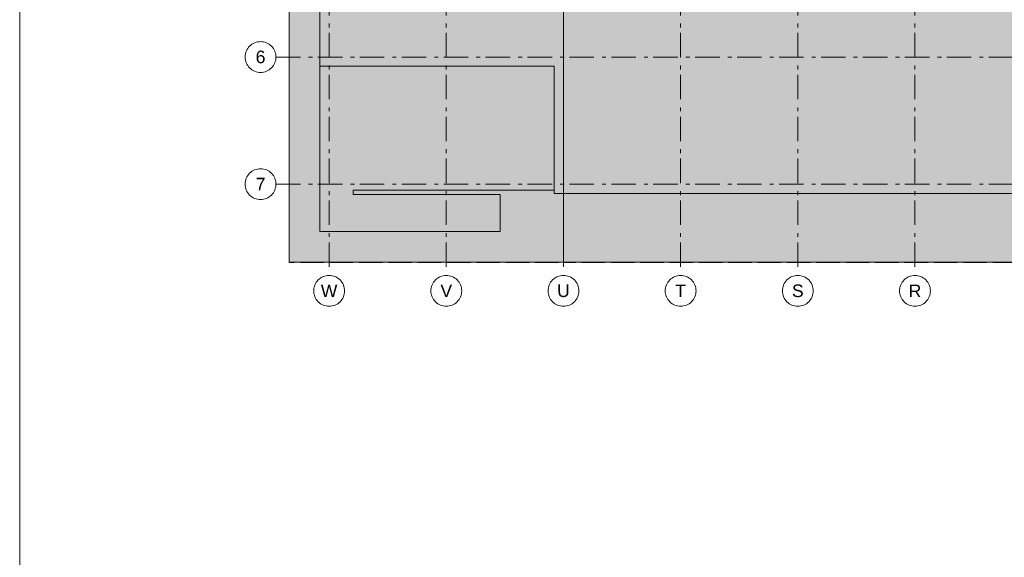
# Model space of a CAD drawing. Header units: metres. Extents: x -5203299 to 2078834, y 245743 to 5816291.
# Tile 211 of 256: x 366760 to 366786, y 5813995 to 5814009. Entities that reach past the tile are written whole.
import ezdxf

# ---------------------------------------------------------------- set-up
doc = ezdxf.new("R2010")
doc.units = ezdxf.units.M
doc.header["$LTSCALE"] = 0.5
doc.linetypes.add('ISO-02 Strichlinie', pattern=[3.81, 3.048, -0.762])
doc.linetypes.add('Linienart-53', pattern=[5.291531, 3.175, -1.058062, 0.352704, -0.705764])
for name, color, linetype, lineweight in [('70 -71 Achsen- 1 Gebäudeachsen', 7, 'Linienart-53', 18), ('70 -74 Zeichnungsblatt- 4 Plankopf Linie', 7, 'Continuous', 13), ('Keine', 7, 'Continuous', 9)]:
    doc.layers.add(name, color=color, linetype=linetype, lineweight=lineweight)
doc.styles.add('Arial', font='arial.ttf')

# ---------------------------------------------------------------- blocks, each defined once
blk = doc.blocks.new('Gruppe-1127')
at = {"layer": '70 -74 Zeichnungsblatt- 4 Plankopf Linie'}
blk.add_line((0.409446, -0.12334), (0.409446, -0.4155), dxfattribs=at)
blk = doc.blocks.new('Plankopf')
at = {"layer": '70 -74 Zeichnungsblatt- 4 Plankopf Linie', "color": 7, "transparency": 33554687}
blk.add_blockref('Gruppe-1127', (0, 0), dxfattribs=at)
at = {"layer": '70 -74 Zeichnungsblatt- 4 Plankopf Linie', "color": 0, "flags": 1}
for tag in ['AR_Genehmigt_-_Datum', 'Auto_Generate_Page_Number', 'Auto_Total_Num_Sheets', 'Architekt', 'Architekt_Zusatz_-1-', 'Teil', 'Total_Num_Sheets', 'Tragwerksplanung', 'Tragwerksplanung_Zusatz_-1-', 'TGA', 'TGA_Zusatz_-1-', 'Scale', 'Sheet_Number', 'Sheet_Title', 'Status', 'Zone', 'Zone', 'Zone', 'Zone', 'Zone', 'Zone', 'Geschäftszeichen', 'Current_Plot_Date', 'Gewerk', 'Landschaftsarchitekt', 'Landschaftsarchitekten_Zusatz-1-', 'Papiermaße', 'Number', 'Publish_Date', 'Number', 'Publish_Date', 'Number', 'Publish_Date', 'Number', 'Publish_Date', 'Number', 'Publish_Date', 'Planungsgrundlagen', 'Plot_Date_Format', 'BH_Genehmigt_-_Datum', 'Ebene', 'Page_Number', 'Plannummer_Fachplaner', 'File_Name', 'File_Name_Include_Path', 'Projektname_Zusatz', 'Höhe_üNHN', 'Leistungsphase', 'Number', 'Publish_Date', 'Recipients', 'Recipients', 'Recipients', 'Recipients', 'Recipients', 'Project_Date', 'Project_ID', 'Project_Name', 'Recipients', 'Date', 'Note', 'Date', 'Note', 'Date', 'Note', 'Date', 'Note', 'Date', 'Note', 'Format', 'Date', 'Date', 'Note']:
    blk.add_attdef(tag, (-0.5945, -0.4205), '', height=0.00018, dxfattribs=at)
blk = doc.blocks.new('Gruppe-1128')
at = {"layer": '70 -71 Achsen- 1 Gebäudeachsen', "color": 252, "lineweight": 13, "true_color": 0x888888, "transparency": 33554687}
for p, q in [((-175.421, -72), (-175.421, -120.372)), ((-167.821, -72), (-167.821, -120.372)), ((-160.221, -72), (-160.221, -120.372)), ((-152.621, -72), (-152.621, -120.372)), ((-145.021, -72), (-145.021, -120.372)), ((-137.421, -72), (-137.421, -120.372)), ((-178.868, -106.197), (3.026, -106.197)), ((-178.868, -114.447), (3.026, -114.447))]:
    blk.add_line(p, q, dxfattribs=at)
at = {"color": 255, "lineweight": 13, "transparency": 33554687}
for points in [[(-178.868, -106.197), (-178.873, -106.295), (-178.887, -106.392), (-178.911, -106.487), (-178.944, -106.58), (-178.986, -106.668), (-179.037, -106.753), (-179.095, -106.831), (-179.161, -106.904), (-179.234, -106.97), (-179.312, -107.029), (-179.397, -107.079), (-179.485, -107.121), (-179.578, -107.154), (-179.673, -107.178), (-179.77, -107.192), (-179.868, -107.197), (-179.966, -107.192), (-180.063, -107.178), (-180.158, -107.154), (-180.251, -107.121), (-180.339, -107.079), (-180.424, -107.029), (-180.502, -106.97), (-180.575, -106.904), (-180.641, -106.831), (-180.699, -106.753), (-180.75, -106.668), (-180.792, -106.58), (-180.825, -106.487), (-180.849, -106.392), (-180.863, -106.295), (-180.868, -106.197), (-180.863, -106.099), (-180.849, -106.002), (-180.825, -105.907), (-180.792, -105.814), (-180.75, -105.726), (-180.699, -105.641), (-180.641, -105.563), (-180.575, -105.49), (-180.502, -105.424), (-180.424, -105.366), (-180.339, -105.315), (-180.251, -105.273), (-180.158, -105.24), (-180.063, -105.216), (-179.966, -105.202), (-179.868, -105.197), (-179.77, -105.202), (-179.673, -105.216), (-179.578, -105.24), (-179.485, -105.273), (-179.397, -105.315), (-179.312, -105.366), (-179.234, -105.424), (-179.161, -105.49), (-179.095, -105.563), (-179.037, -105.641), (-178.986, -105.726), (-178.944, -105.814), (-178.911, -105.907), (-178.887, -106.002), (-178.873, -106.099)], [(-178.868, -114.447), (-178.873, -114.545), (-178.887, -114.642), (-178.911, -114.737), (-178.944, -114.83), (-178.986, -114.918), (-179.037, -115.003), (-179.095, -115.081), (-179.161, -115.154), (-179.234, -115.22), (-179.312, -115.279), (-179.397, -115.329), (-179.485, -115.371), (-179.578, -115.404), (-179.673, -115.428), (-179.77, -115.442), (-179.868, -115.447), (-179.966, -115.442), (-180.063, -115.428), (-180.158, -115.404), (-180.251, -115.371), (-180.339, -115.329), (-180.424, -115.279), (-180.502, -115.22), (-180.575, -115.154), (-180.641, -115.081), (-180.699, -115.003), (-180.75, -114.918), (-180.792, -114.83), (-180.825, -114.737), (-180.849, -114.642), (-180.863, -114.545), (-180.868, -114.447), (-180.863, -114.349), (-180.849, -114.252), (-180.825, -114.157), (-180.792, -114.064), (-180.75, -113.976), (-180.699, -113.891), (-180.641, -113.813), (-180.575, -113.74), (-180.502, -113.674), (-180.424, -113.616), (-180.339, -113.565), (-180.251, -113.523), (-180.158, -113.49), (-180.063, -113.466), (-179.966, -113.452), (-179.868, -113.447), (-179.77, -113.452), (-179.673, -113.466), (-179.578, -113.49), (-179.485, -113.523), (-179.397, -113.565), (-179.312, -113.616), (-179.234, -113.674), (-179.161, -113.74), (-179.095, -113.813), (-179.037, -113.891), (-178.986, -113.976), (-178.944, -114.064), (-178.911, -114.157), (-178.887, -114.252), (-178.873, -114.349)], [(-175.421, -120.372), (-175.323, -120.377), (-175.226, -120.391), (-175.131, -120.415), (-175.038, -120.448), (-174.95, -120.49), (-174.865, -120.541), (-174.787, -120.599), (-174.714, -120.665), (-174.648, -120.738), (-174.59, -120.816), (-174.539, -120.901), (-174.497, -120.989), (-174.464, -121.082), (-174.44, -121.177), (-174.426, -121.274), (-174.421, -121.372), (-174.426, -121.47), (-174.44, -121.567), (-174.464, -121.662), (-174.497, -121.755), (-174.539, -121.843), (-174.59, -121.928), (-174.648, -122.006), (-174.714, -122.079), (-174.787, -122.145), (-174.865, -122.204), (-174.95, -122.254), (-175.038, -122.296), (-175.131, -122.329), (-175.226, -122.353), (-175.323, -122.367), (-175.421, -122.372), (-175.519, -122.367), (-175.616, -122.353), (-175.711, -122.329), (-175.804, -122.296), (-175.892, -122.254), (-175.977, -122.204), (-176.055, -122.145), (-176.128, -122.079), (-176.194, -122.006), (-176.252, -121.928), (-176.303, -121.843), (-176.345, -121.755), (-176.378, -121.662), (-176.402, -121.567), (-176.416, -121.47), (-176.421, -121.372), (-176.416, -121.274), (-176.402, -121.177), (-176.378, -121.082), (-176.345, -120.989), (-176.303, -120.901), (-176.252, -120.816), (-176.194, -120.738), (-176.128, -120.665), (-176.055, -120.599), (-175.977, -120.541), (-175.892, -120.49), (-175.804, -120.448), (-175.711, -120.415), (-175.616, -120.391), (-175.519, -120.377)], [(-167.821, -120.372), (-167.723, -120.377), (-167.626, -120.391), (-167.531, -120.415), (-167.438, -120.448), (-167.35, -120.49), (-167.265, -120.541), (-167.187, -120.599), (-167.114, -120.665), (-167.048, -120.738), (-166.99, -120.816), (-166.939, -120.901), (-166.897, -120.989), (-166.864, -121.082), (-166.84, -121.177), (-166.826, -121.274), (-166.821, -121.372), (-166.826, -121.47), (-166.84, -121.567), (-166.864, -121.662), (-166.897, -121.755), (-166.939, -121.843), (-166.99, -121.928), (-167.048, -122.006), (-167.114, -122.079), (-167.187, -122.145), (-167.265, -122.204), (-167.35, -122.254), (-167.438, -122.296), (-167.531, -122.329), (-167.626, -122.353), (-167.723, -122.367), (-167.821, -122.372), (-167.919, -122.367), (-168.016, -122.353), (-168.111, -122.329), (-168.204, -122.296), (-168.292, -122.254), (-168.377, -122.204), (-168.455, -122.145), (-168.528, -122.079), (-168.594, -122.006), (-168.652, -121.928), (-168.703, -121.843), (-168.745, -121.755), (-168.778, -121.662), (-168.802, -121.567), (-168.816, -121.47), (-168.821, -121.372), (-168.816, -121.274), (-168.802, -121.177), (-168.778, -121.082), (-168.745, -120.989), (-168.703, -120.901), (-168.652, -120.816), (-168.594, -120.738), (-168.528, -120.665), (-168.455, -120.599), (-168.377, -120.541), (-168.292, -120.49), (-168.204, -120.448), (-168.111, -120.415), (-168.016, -120.391), (-167.919, -120.377)], [(-160.221, -120.372), (-160.123, -120.377), (-160.026, -120.391), (-159.931, -120.415), (-159.838, -120.448), (-159.75, -120.49), (-159.665, -120.541), (-159.587, -120.599), (-159.514, -120.665), (-159.448, -120.738), (-159.39, -120.816), (-159.339, -120.901), (-159.297, -120.989), (-159.264, -121.082), (-159.24, -121.177), (-159.226, -121.274), (-159.221, -121.372), (-159.226, -121.47), (-159.24, -121.567), (-159.264, -121.662), (-159.297, -121.755), (-159.339, -121.843), (-159.39, -121.928), (-159.448, -122.006), (-159.514, -122.079), (-159.587, -122.145), (-159.665, -122.204), (-159.75, -122.254), (-159.838, -122.296), (-159.931, -122.329), (-160.026, -122.353), (-160.123, -122.367), (-160.221, -122.372), (-160.319, -122.367), (-160.416, -122.353), (-160.511, -122.329), (-160.604, -122.296), (-160.692, -122.254), (-160.777, -122.204), (-160.855, -122.145), (-160.928, -122.079), (-160.994, -122.006), (-161.052, -121.928), (-161.103, -121.843), (-161.145, -121.755), (-161.178, -121.662), (-161.202, -121.567), (-161.216, -121.47), (-161.221, -121.372), (-161.216, -121.274), (-161.202, -121.177), (-161.178, -121.082), (-161.145, -120.989), (-161.103, -120.901), (-161.052, -120.816), (-160.994, -120.738), (-160.928, -120.665), (-160.855, -120.599), (-160.777, -120.541), (-160.692, -120.49), (-160.604, -120.448), (-160.511, -120.415), (-160.416, -120.391), (-160.319, -120.377)], [(-152.621, -120.372), (-152.523, -120.377), (-152.426, -120.391), (-152.331, -120.415), (-152.238, -120.448), (-152.15, -120.49), (-152.065, -120.541), (-151.987, -120.599), (-151.914, -120.665), (-151.848, -120.738), (-151.79, -120.816), (-151.739, -120.901), (-151.697, -120.989), (-151.664, -121.082), (-151.64, -121.177), (-151.626, -121.274), (-151.621, -121.372), (-151.626, -121.47), (-151.64, -121.567), (-151.664, -121.662), (-151.697, -121.755), (-151.739, -121.843), (-151.79, -121.928), (-151.848, -122.006), (-151.914, -122.079), (-151.987, -122.145), (-152.065, -122.204), (-152.15, -122.254), (-152.238, -122.296), (-152.331, -122.329), (-152.426, -122.353), (-152.523, -122.367), (-152.621, -122.372), (-152.719, -122.367), (-152.816, -122.353), (-152.911, -122.329), (-153.004, -122.296), (-153.092, -122.254), (-153.177, -122.204), (-153.255, -122.145), (-153.328, -122.079), (-153.394, -122.006), (-153.452, -121.928), (-153.503, -121.843), (-153.545, -121.755), (-153.578, -121.662), (-153.602, -121.567), (-153.616, -121.47), (-153.621, -121.372), (-153.616, -121.274), (-153.602, -121.177), (-153.578, -121.082), (-153.545, -120.989), (-153.503, -120.901), (-153.452, -120.816), (-153.394, -120.738), (-153.328, -120.665), (-153.255, -120.599), (-153.177, -120.541), (-153.092, -120.49), (-153.004, -120.448), (-152.911, -120.415), (-152.816, -120.391), (-152.719, -120.377)], [(-145.021, -120.372), (-144.923, -120.377), (-144.826, -120.391), (-144.731, -120.415), (-144.638, -120.448), (-144.55, -120.49), (-144.465, -120.541), (-144.387, -120.599), (-144.314, -120.665), (-144.248, -120.738), (-144.19, -120.816), (-144.139, -120.901), (-144.097, -120.989), (-144.064, -121.082), (-144.04, -121.177), (-144.026, -121.274), (-144.021, -121.372), (-144.026, -121.47), (-144.04, -121.567), (-144.064, -121.662), (-144.097, -121.755), (-144.139, -121.843), (-144.19, -121.928), (-144.248, -122.006), (-144.314, -122.079), (-144.387, -122.145), (-144.465, -122.204), (-144.55, -122.254), (-144.638, -122.296), (-144.731, -122.329), (-144.826, -122.353), (-144.923, -122.367), (-145.021, -122.372), (-145.119, -122.367), (-145.216, -122.353), (-145.311, -122.329), (-145.404, -122.296), (-145.492, -122.254), (-145.577, -122.204), (-145.655, -122.145), (-145.728, -122.079), (-145.794, -122.006), (-145.852, -121.928), (-145.903, -121.843), (-145.945, -121.755), (-145.978, -121.662), (-146.002, -121.567), (-146.016, -121.47), (-146.021, -121.372), (-146.016, -121.274), (-146.002, -121.177), (-145.978, -121.082), (-145.945, -120.989), (-145.903, -120.901), (-145.852, -120.816), (-145.794, -120.738), (-145.728, -120.665), (-145.655, -120.599), (-145.577, -120.541), (-145.492, -120.49), (-145.404, -120.448), (-145.311, -120.415), (-145.216, -120.391), (-145.119, -120.377)], [(-137.421, -120.372), (-137.323, -120.377), (-137.226, -120.391), (-137.131, -120.415), (-137.038, -120.448), (-136.95, -120.49), (-136.865, -120.541), (-136.787, -120.599), (-136.714, -120.665), (-136.648, -120.738), (-136.59, -120.816), (-136.539, -120.901), (-136.497, -120.989), (-136.464, -121.082), (-136.44, -121.177), (-136.426, -121.274), (-136.421, -121.372), (-136.426, -121.47), (-136.44, -121.567), (-136.464, -121.662), (-136.497, -121.755), (-136.539, -121.843), (-136.59, -121.928), (-136.648, -122.006), (-136.714, -122.079), (-136.787, -122.145), (-136.865, -122.204), (-136.95, -122.254), (-137.038, -122.296), (-137.131, -122.329), (-137.226, -122.353), (-137.323, -122.367), (-137.421, -122.372), (-137.519, -122.367), (-137.616, -122.353), (-137.711, -122.329), (-137.804, -122.296), (-137.892, -122.254), (-137.977, -122.204), (-138.055, -122.145), (-138.128, -122.079), (-138.194, -122.006), (-138.252, -121.928), (-138.303, -121.843), (-138.345, -121.755), (-138.378, -121.662), (-138.402, -121.567), (-138.416, -121.47), (-138.421, -121.372), (-138.416, -121.274), (-138.402, -121.177), (-138.378, -121.082), (-138.345, -120.989), (-138.303, -120.901), (-138.252, -120.816), (-138.194, -120.738), (-138.128, -120.665), (-138.055, -120.599), (-137.977, -120.541), (-137.892, -120.49), (-137.804, -120.448), (-137.711, -120.415), (-137.616, -120.391), (-137.519, -120.377)]]:
    blk.add_wipeout(points, dxfattribs=at).dxf.layer = 'Keine'
at = {"layer": 'Keine', "lineweight": 13, "transparency": 33554687, "flags": 128}
for points in [[(-178.868, -106.197), (-178.873, -106.295), (-178.887, -106.392), (-178.911, -106.487), (-178.944, -106.58), (-178.986, -106.668), (-179.037, -106.753), (-179.095, -106.831), (-179.161, -106.904), (-179.234, -106.97), (-179.312, -107.029), (-179.397, -107.079), (-179.485, -107.121), (-179.578, -107.154), (-179.673, -107.178), (-179.77, -107.192), (-179.868, -107.197), (-179.966, -107.192), (-180.063, -107.178), (-180.158, -107.154), (-180.251, -107.121), (-180.339, -107.079), (-180.424, -107.029), (-180.502, -106.97), (-180.575, -106.904), (-180.641, -106.831), (-180.699, -106.753), (-180.75, -106.668), (-180.792, -106.58), (-180.825, -106.487), (-180.849, -106.392), (-180.863, -106.295), (-180.868, -106.197), (-180.863, -106.099), (-180.849, -106.002), (-180.825, -105.907), (-180.792, -105.814), (-180.75, -105.726), (-180.699, -105.641), (-180.641, -105.563), (-180.575, -105.49), (-180.502, -105.424), (-180.424, -105.366), (-180.339, -105.315), (-180.251, -105.273), (-180.158, -105.24), (-180.063, -105.216), (-179.966, -105.202), (-179.868, -105.197), (-179.77, -105.202), (-179.673, -105.216), (-179.578, -105.24), (-179.485, -105.273), (-179.397, -105.315), (-179.312, -105.366), (-179.234, -105.424), (-179.161, -105.49), (-179.095, -105.563), (-179.037, -105.641), (-178.986, -105.726), (-178.944, -105.814), (-178.911, -105.907), (-178.887, -106.002), (-178.873, -106.099)], [(-178.868, -114.447), (-178.873, -114.545), (-178.887, -114.642), (-178.911, -114.737), (-178.944, -114.83), (-178.986, -114.918), (-179.037, -115.003), (-179.095, -115.081), (-179.161, -115.154), (-179.234, -115.22), (-179.312, -115.279), (-179.397, -115.329), (-179.485, -115.371), (-179.578, -115.404), (-179.673, -115.428), (-179.77, -115.442), (-179.868, -115.447), (-179.966, -115.442), (-180.063, -115.428), (-180.158, -115.404), (-180.251, -115.371), (-180.339, -115.329), (-180.424, -115.279), (-180.502, -115.22), (-180.575, -115.154), (-180.641, -115.081), (-180.699, -115.003), (-180.75, -114.918), (-180.792, -114.83), (-180.825, -114.737), (-180.849, -114.642), (-180.863, -114.545), (-180.868, -114.447), (-180.863, -114.349), (-180.849, -114.252), (-180.825, -114.157), (-180.792, -114.064), (-180.75, -113.976), (-180.699, -113.891), (-180.641, -113.813), (-180.575, -113.74), (-180.502, -113.674), (-180.424, -113.616), (-180.339, -113.565), (-180.251, -113.523), (-180.158, -113.49), (-180.063, -113.466), (-179.966, -113.452), (-179.868, -113.447), (-179.77, -113.452), (-179.673, -113.466), (-179.578, -113.49), (-179.485, -113.523), (-179.397, -113.565), (-179.312, -113.616), (-179.234, -113.674), (-179.161, -113.74), (-179.095, -113.813), (-179.037, -113.891), (-178.986, -113.976), (-178.944, -114.064), (-178.911, -114.157), (-178.887, -114.252), (-178.873, -114.349)], [(-175.421, -120.372), (-175.323, -120.377), (-175.226, -120.391), (-175.131, -120.415), (-175.038, -120.448), (-174.95, -120.49), (-174.865, -120.541), (-174.787, -120.599), (-174.714, -120.665), (-174.648, -120.738), (-174.59, -120.816), (-174.539, -120.901), (-174.497, -120.989), (-174.464, -121.082), (-174.44, -121.177), (-174.426, -121.274), (-174.421, -121.372), (-174.426, -121.47), (-174.44, -121.567), (-174.464, -121.662), (-174.497, -121.755), (-174.539, -121.843), (-174.59, -121.928), (-174.648, -122.006), (-174.714, -122.079), (-174.787, -122.145), (-174.865, -122.204), (-174.95, -122.254), (-175.038, -122.296), (-175.131, -122.329), (-175.226, -122.353), (-175.323, -122.367), (-175.421, -122.372), (-175.519, -122.367), (-175.616, -122.353), (-175.711, -122.329), (-175.804, -122.296), (-175.892, -122.254), (-175.977, -122.204), (-176.055, -122.145), (-176.128, -122.079), (-176.194, -122.006), (-176.252, -121.928), (-176.303, -121.843), (-176.345, -121.755), (-176.378, -121.662), (-176.402, -121.567), (-176.416, -121.47), (-176.421, -121.372), (-176.416, -121.274), (-176.402, -121.177), (-176.378, -121.082), (-176.345, -120.989), (-176.303, -120.901), (-176.252, -120.816), (-176.194, -120.738), (-176.128, -120.665), (-176.055, -120.599), (-175.977, -120.541), (-175.892, -120.49), (-175.804, -120.448), (-175.711, -120.415), (-175.616, -120.391), (-175.519, -120.377)], [(-167.821, -120.372), (-167.723, -120.377), (-167.626, -120.391), (-167.531, -120.415), (-167.438, -120.448), (-167.35, -120.49), (-167.265, -120.541), (-167.187, -120.599), (-167.114, -120.665), (-167.048, -120.738), (-166.99, -120.816), (-166.939, -120.901), (-166.897, -120.989), (-166.864, -121.082), (-166.84, -121.177), (-166.826, -121.274), (-166.821, -121.372), (-166.826, -121.47), (-166.84, -121.567), (-166.864, -121.662), (-166.897, -121.755), (-166.939, -121.843), (-166.99, -121.928), (-167.048, -122.006), (-167.114, -122.079), (-167.187, -122.145), (-167.265, -122.204), (-167.35, -122.254), (-167.438, -122.296), (-167.531, -122.329), (-167.626, -122.353), (-167.723, -122.367), (-167.821, -122.372), (-167.919, -122.367), (-168.016, -122.353), (-168.111, -122.329), (-168.204, -122.296), (-168.292, -122.254), (-168.377, -122.204), (-168.455, -122.145), (-168.528, -122.079), (-168.594, -122.006), (-168.652, -121.928), (-168.703, -121.843), (-168.745, -121.755), (-168.778, -121.662), (-168.802, -121.567), (-168.816, -121.47), (-168.821, -121.372), (-168.816, -121.274), (-168.802, -121.177), (-168.778, -121.082), (-168.745, -120.989), (-168.703, -120.901), (-168.652, -120.816), (-168.594, -120.738), (-168.528, -120.665), (-168.455, -120.599), (-168.377, -120.541), (-168.292, -120.49), (-168.204, -120.448), (-168.111, -120.415), (-168.016, -120.391), (-167.919, -120.377)], [(-160.221, -120.372), (-160.123, -120.377), (-160.026, -120.391), (-159.931, -120.415), (-159.838, -120.448), (-159.75, -120.49), (-159.665, -120.541), (-159.587, -120.599), (-159.514, -120.665), (-159.448, -120.738), (-159.39, -120.816), (-159.339, -120.901), (-159.297, -120.989), (-159.264, -121.082), (-159.24, -121.177), (-159.226, -121.274), (-159.221, -121.372), (-159.226, -121.47), (-159.24, -121.567), (-159.264, -121.662), (-159.297, -121.755), (-159.339, -121.843), (-159.39, -121.928), (-159.448, -122.006), (-159.514, -122.079), (-159.587, -122.145), (-159.665, -122.204), (-159.75, -122.254), (-159.838, -122.296), (-159.931, -122.329), (-160.026, -122.353), (-160.123, -122.367), (-160.221, -122.372), (-160.319, -122.367), (-160.416, -122.353), (-160.511, -122.329), (-160.604, -122.296), (-160.692, -122.254), (-160.777, -122.204), (-160.855, -122.145), (-160.928, -122.079), (-160.994, -122.006), (-161.052, -121.928), (-161.103, -121.843), (-161.145, -121.755), (-161.178, -121.662), (-161.202, -121.567), (-161.216, -121.47), (-161.221, -121.372), (-161.216, -121.274), (-161.202, -121.177), (-161.178, -121.082), (-161.145, -120.989), (-161.103, -120.901), (-161.052, -120.816), (-160.994, -120.738), (-160.928, -120.665), (-160.855, -120.599), (-160.777, -120.541), (-160.692, -120.49), (-160.604, -120.448), (-160.511, -120.415), (-160.416, -120.391), (-160.319, -120.377)], [(-152.621, -120.372), (-152.523, -120.377), (-152.426, -120.391), (-152.331, -120.415), (-152.238, -120.448), (-152.15, -120.49), (-152.065, -120.541), (-151.987, -120.599), (-151.914, -120.665), (-151.848, -120.738), (-151.79, -120.816), (-151.739, -120.901), (-151.697, -120.989), (-151.664, -121.082), (-151.64, -121.177), (-151.626, -121.274), (-151.621, -121.372), (-151.626, -121.47), (-151.64, -121.567), (-151.664, -121.662), (-151.697, -121.755), (-151.739, -121.843), (-151.79, -121.928), (-151.848, -122.006), (-151.914, -122.079), (-151.987, -122.145), (-152.065, -122.204), (-152.15, -122.254), (-152.238, -122.296), (-152.331, -122.329), (-152.426, -122.353), (-152.523, -122.367), (-152.621, -122.372), (-152.719, -122.367), (-152.816, -122.353), (-152.911, -122.329), (-153.004, -122.296), (-153.092, -122.254), (-153.177, -122.204), (-153.255, -122.145), (-153.328, -122.079), (-153.394, -122.006), (-153.452, -121.928), (-153.503, -121.843), (-153.545, -121.755), (-153.578, -121.662), (-153.602, -121.567), (-153.616, -121.47), (-153.621, -121.372), (-153.616, -121.274), (-153.602, -121.177), (-153.578, -121.082), (-153.545, -120.989), (-153.503, -120.901), (-153.452, -120.816), (-153.394, -120.738), (-153.328, -120.665), (-153.255, -120.599), (-153.177, -120.541), (-153.092, -120.49), (-153.004, -120.448), (-152.911, -120.415), (-152.816, -120.391), (-152.719, -120.377)], [(-145.021, -120.372), (-144.923, -120.377), (-144.826, -120.391), (-144.731, -120.415), (-144.638, -120.448), (-144.55, -120.49), (-144.465, -120.541), (-144.387, -120.599), (-144.314, -120.665), (-144.248, -120.738), (-144.19, -120.816), (-144.139, -120.901), (-144.097, -120.989), (-144.064, -121.082), (-144.04, -121.177), (-144.026, -121.274), (-144.021, -121.372), (-144.026, -121.47), (-144.04, -121.567), (-144.064, -121.662), (-144.097, -121.755), (-144.139, -121.843), (-144.19, -121.928), (-144.248, -122.006), (-144.314, -122.079), (-144.387, -122.145), (-144.465, -122.204), (-144.55, -122.254), (-144.638, -122.296), (-144.731, -122.329), (-144.826, -122.353), (-144.923, -122.367), (-145.021, -122.372), (-145.119, -122.367), (-145.216, -122.353), (-145.311, -122.329), (-145.404, -122.296), (-145.492, -122.254), (-145.577, -122.204), (-145.655, -122.145), (-145.728, -122.079), (-145.794, -122.006), (-145.852, -121.928), (-145.903, -121.843), (-145.945, -121.755), (-145.978, -121.662), (-146.002, -121.567), (-146.016, -121.47), (-146.021, -121.372), (-146.016, -121.274), (-146.002, -121.177), (-145.978, -121.082), (-145.945, -120.989), (-145.903, -120.901), (-145.852, -120.816), (-145.794, -120.738), (-145.728, -120.665), (-145.655, -120.599), (-145.577, -120.541), (-145.492, -120.49), (-145.404, -120.448), (-145.311, -120.415), (-145.216, -120.391), (-145.119, -120.377)], [(-137.421, -120.372), (-137.323, -120.377), (-137.226, -120.391), (-137.131, -120.415), (-137.038, -120.448), (-136.95, -120.49), (-136.865, -120.541), (-136.787, -120.599), (-136.714, -120.665), (-136.648, -120.738), (-136.59, -120.816), (-136.539, -120.901), (-136.497, -120.989), (-136.464, -121.082), (-136.44, -121.177), (-136.426, -121.274), (-136.421, -121.372), (-136.426, -121.47), (-136.44, -121.567), (-136.464, -121.662), (-136.497, -121.755), (-136.539, -121.843), (-136.59, -121.928), (-136.648, -122.006), (-136.714, -122.079), (-136.787, -122.145), (-136.865, -122.204), (-136.95, -122.254), (-137.038, -122.296), (-137.131, -122.329), (-137.226, -122.353), (-137.323, -122.367), (-137.421, -122.372), (-137.519, -122.367), (-137.616, -122.353), (-137.711, -122.329), (-137.804, -122.296), (-137.892, -122.254), (-137.977, -122.204), (-138.055, -122.145), (-138.128, -122.079), (-138.194, -122.006), (-138.252, -121.928), (-138.303, -121.843), (-138.345, -121.755), (-138.378, -121.662), (-138.402, -121.567), (-138.416, -121.47), (-138.421, -121.372), (-138.416, -121.274), (-138.402, -121.177), (-138.378, -121.082), (-138.345, -120.989), (-138.303, -120.901), (-138.252, -120.816), (-138.194, -120.738), (-138.128, -120.665), (-138.055, -120.599), (-137.977, -120.541), (-137.892, -120.49), (-137.804, -120.448), (-137.711, -120.415), (-137.616, -120.391), (-137.519, -120.377)]]:
    blk.add_lwpolyline(points, close=True, dxfattribs=at)
at = {"layer": 'Keine', "transparency": 33554687, "char_height": 0.818, "attachment_point": 5, "line_spacing_factor": 0.970761, "style": 'Arial'}
for s, insert in [('6', (-179.868, -106.197)), ('7', (-179.868, -114.447)), ('W', (-175.421, -121.372)), ('V', (-167.821, -121.372)), ('U', (-160.221, -121.372)), ('T', (-152.621, -121.372)), ('S', (-145.021, -121.372)), ('R', (-137.421, -121.372))]:
    blk.add_mtext(s, dxfattribs=dict(at, insert=insert))
blk = doc.blocks.new('_Plankopf (3D)')
at = {"color": 255, "lineweight": 13, "transparency": 33554687}
blk.add_wipeout([(-176.018, -117.522), (-176.018, -106.794), (-160.818, -106.794), (-160.818, -114.837), (-173.87, -114.837), (-173.87, -115.122), (-164.326, -115.122), (-164.326, -117.522)], dxfattribs=at).dxf.layer = 'Keine'
at = {"layer": 'Keine', "lineweight": 13, "transparency": 33554687, "flags": 128}
blk.add_lwpolyline([(-176.018, -117.522), (-176.018, -106.794), (-160.818, -106.794), (-160.818, -114.837), (-173.87, -114.837), (-173.87, -115.122), (-164.326, -115.122), (-164.326, -117.522)], close=True, dxfattribs=at)
at = {"color": 255, "lineweight": 13, "transparency": 33554687}
blk.add_wipeout([(-176.018, -87.294), (-176.018, -106.794), (-160.818, -106.794), (-160.818, -115.044), (-98.824, -115.044), (-98.824, -106.794), (-100.018, -106.794), (-100.018, -86.1), (-83.518, -86.1), (-83.518, -74.85), (-159.624, -74.85), (-159.624, -87.294)], dxfattribs=at).dxf.layer = 'Keine'
at = {"layer": 'Keine', "lineweight": 13, "transparency": 33554687, "flags": 128}
blk.add_lwpolyline([(-176.018, -87.294), (-176.018, -106.794), (-160.818, -106.794), (-160.818, -115.044), (-98.824, -115.044), (-98.824, -106.794), (-100.018, -106.794), (-100.018, -86.1), (-83.518, -86.1), (-83.518, -74.85), (-159.624, -74.85), (-159.624, -87.294)], close=True, dxfattribs=at)
at = {"layer": 'Keine', "color": 7, "transparency": 33554687}
blk.add_blockref('Gruppe-1128', (0, 0), dxfattribs=at)
at = {"layer": 'Keine', "color": 7, "linetype": 'ISO-02 Strichlinie', "lineweight": 9, "transparency": 33554687, "flags": 128}
for points in [[(-178.018, -72.85), (-160.221, -72.85), (-160.221, -119.522), (-178.018, -119.522)], [(-160.221, -72.85), (-129.821, -72.85), (-129.821, -119.522), (-160.221, -119.522)]]:
    blk.add_lwpolyline(points, close=True, dxfattribs=at)
blk = doc.blocks.new('Gruppe-1129')
at = {"layer": 'Keine', "linetype": 'Continuous', "lineweight": 0, "true_color": 0xbababa, "transparency": 33554623}
blk.add_hatch(color=9, dxfattribs=at).paths.add_polyline_path([(0.423422, -0.202411), (0.5671, -0.202411), (0.5671, -0.239749), (0.423422, -0.239749)])
at = {"layer": 'Keine', "linetype": 'Continuous', "lineweight": 9, "transparency": 33554687, "flags": 128}
blk.add_lwpolyline([(0.423422, -0.202411), (0.5671, -0.202411), (0.5671, -0.239749), (0.423422, -0.239749)], close=True, dxfattribs=at)

msp = doc.modelspace()

# ---------------------------------------------------------------- block references
at = {"layer": '70 -74 Zeichnungsblatt- 4 Plankopf Linie', "xscale": 500, "yscale": 500, "zscale": 500}
msp.add_blockref('Plankopf', (366555.71, 5814122.76), dxfattribs=at)

# ---------------------------------------------------------------- next in the draw order: block references
at = {"layer": 'Keine', "color": 1, "xscale": 0.4, "yscale": 0.4, "zscale": 0.4}
msp.add_blockref('_Plankopf (3D)', (366838.629, 5814050.694), dxfattribs=at)

# ---------------------------------------------------------------- next in the draw order: block references
at = {"layer": 'Keine', "color": 7, "xscale": 500, "yscale": 500, "zscale": 500}
msp.add_blockref('Gruppe-1129', (366555.71, 5814122.76), dxfattribs=at)

doc.saveas('drawing.dxf')
